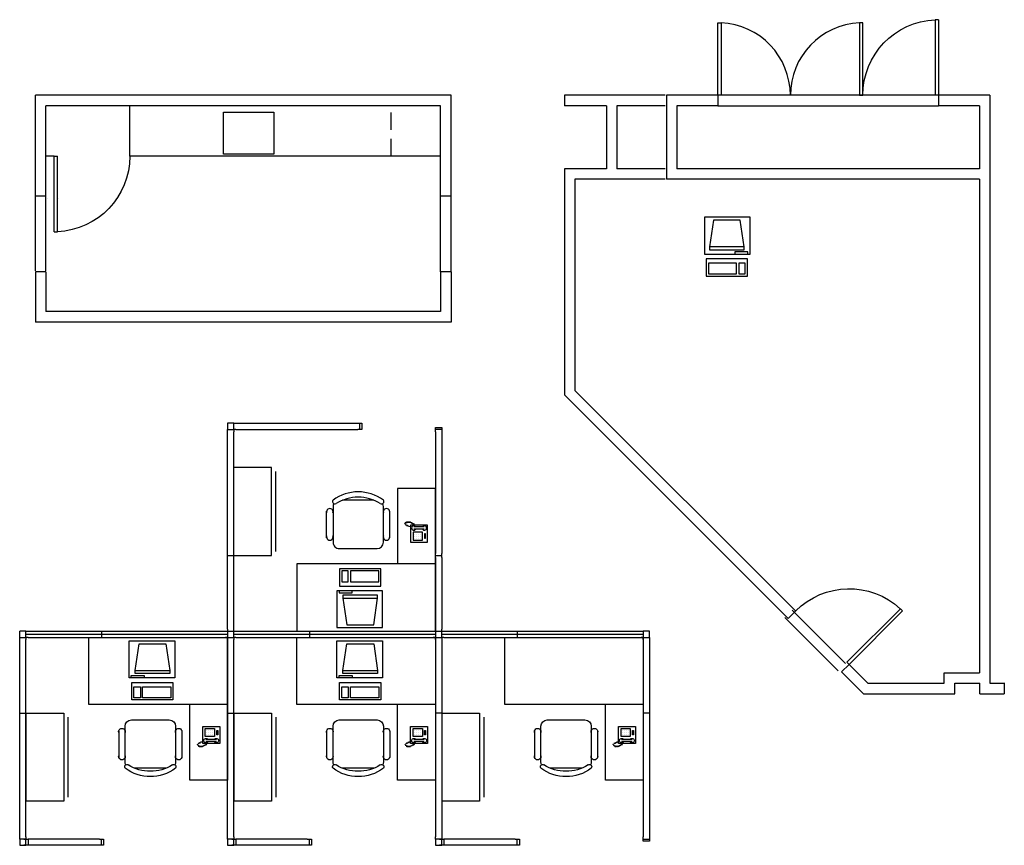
# Model space of a CAD drawing. Header units: inches. Extents: x 1601.3 to 1615.4, y 2805.2 to 2817.
import ezdxf

# ---------------------------------------------------------------- set-up
doc = ezdxf.new("R2010")
doc.units = ezdxf.units.IN
doc.header["$MEASUREMENT"] = 0
doc.linetypes.add('HIDDEN', pattern=[0.375, 0.25, -0.125])
doc.layers.get('0').update_dxf_attribs({"linetype": 'CONTINUOUS'})
for name, color, linetype in [('A-DOOR-TRIM-3D', 7, 'CONTINUOUS'), ('CHAIRS', 4, 'CONTINUOUS'), ('CPU', 6, 'CONTINUOUS'), ('E-B-FURR', 6, 'CONTINUOUS'), ('E-C-HEAD', 5, 'CONTINUOUS'), ('E-F-CASE', 4, 'CONTINUOUS'), ('E-F-DOOR', 3, 'CONTINUOUS'), ('E-F-PLMB', 2, 'CONTINUOUS'), ('FURNITURE', 3, 'CONTINUOUS'), ('PANELS_201', 6, 'CONTINUOUS'), ('PHONES', 4, 'CONTINUOUS')]:
    doc.layers.add(name, color=color, linetype=linetype)

# ---------------------------------------------------------------- blocks, each defined once
blk = doc.blocks.new('DR-36')
for p, q in [((0, 36), (0, 0)), ((0, 36), (1.5, 36)), ((1.5, 36), (1.5, 0)), ((0, 0), (1.5, 0))]:
    blk.add_line(p, q)
blk.add_arc((0, 0), 36, 0, 87.6141)
blk = doc.blocks.new('DR-69P')
for points in [[(1.5, 0), (0, 0), (0, 34.5), (1.5, 34.5)], [(67.5, 0), (69, 0), (69, 34.5), (67.5, 34.5)]]:
    blk.add_lwpolyline(points, close=True)
for centre, start, end in [((0, 0), 0, 87.5104), ((69, 0), 92.4896, 180)]:
    blk.add_arc(centre, 34.5, start, end)
blk = doc.blocks.new('DESK2')
for p, q in [((33, 0), (-33, 0)), ((-33, 0), (-33, -68)), ((33, -32), (33, 0)), ((-33, -32), (33, -32)), ((-15, -68), (-15, -32)), ((-33, -68), (-15, -68))]:
    blk.add_line(p, q)
blk = doc.blocks.new('CHAIR7')
for p, q in [((5.12, 15.04), (17.88, 15.04)), ((20, 12), (3, 12)), ((0, 9), (0, -9)), ((23, -7.44), (23, 7.44)), ((3, -12), (20, -12)), ((5.12, -15), (17.88, -15))]:
    blk.add_line(p, q)
for centre, radius, start, end in [((5.56, 13.54), 1.56, 73.7398, 286.2602), ((17.44, 13.54), 1.56, 253.7398, 106.2602), ((3, 9), 3, 90, 180), ((20, 9), 3, 62.4156, 90), ((22.34, 11.12), 1.1, 53.3099, 212.0274), ((4.82, 0), 19.64, 327.5758, 32.4242), ((7, 0), 20, 323.1301, 36.8699), ((3, -9), 3, 180, 270), ((5.56, -13.5), 1.56, 73.7398, 286.2602), ((17.44, -13.5), 1.56, 253.7398, 106.2602), ((20, -9), 3, 270, 297.5844), ((22.34, -11.12), 1.1, 147.9726, 306.6901)]:
    blk.add_arc(centre, radius, start, end)
blk = doc.blocks.new('RECTANG')
for p, q in [((1, 1), (0, 1)), ((0, 1), (0, 0)), ((1, 0), (1, 1)), ((0, 0), (1, 0))]:
    blk.add_line(p, q)
blk = doc.blocks.new('IBMAT', base_point=(61, 306))
for p, q in [((75, 307), (75, 306)), ((81, 307), (75, 307)), ((81, 306), (81, 307))]:
    blk.add_line(p, q)
at = {"xscale": 21, "yscale": 17, "zscale": 21}
blk.add_blockref('RECTANG', (61, 306), dxfattribs=at)
blk = doc.blocks.new('KEYBOARD', base_point=(60, 294))
for p, xscale, yscale, zscale in [((60, 294), 19, 8, 19), ((61, 295), 13, 5, 13), ((75, 295), 3, 5, 3)]:
    blk.add_blockref('RECTANG', p, dxfattribs=dict(xscale=xscale, yscale=yscale, zscale=zscale))
blk = doc.blocks.new('COMPUTER')
for p, q in [((-6.64, 16.23), (-8.5, 3.5)), ((6.08, 16.23), (-6.64, 16.23)), ((8, 3.5), (6.08, 16.23)), ((-8.5, 3.5), (-8.5, 2.04)), ((8, 3.5), (-8.5, 3.5)), ((-8.5, 2.04), (8, 2.04)), ((8, 2.04), (8, 3.5))]:
    blk.add_line(p, q)
at = {"xscale": 1.033846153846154, "yscale": 1.033846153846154, "zscale": 1.033846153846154}
for name, p in [('IBMAT', (-10.86, 0)), ('KEYBOARD', (-10.05, -10.5))]:
    blk.add_blockref(name, p, dxfattribs=at)
blk = doc.blocks.new('FC42X18D')
for p, q in [((-21, 0), (-21, -18)), ((-21, 0), (21, 0)), ((21, -18), (21, 0)), ((-21, -18), (21, -18)), ((-19, -20), (19, -20))]:
    blk.add_line(p, q)
blk = doc.blocks.new('FNPHONE')
for p, q in [((-7.29, 6.54), (-7.29, 1.54)), ((-6.29, 6.54), (-6.29, 1.54)), ((-3.87, 4.85), (-3.87, 4.85)), ((-2.94, 4.85), (-2.94, 4.85)), ((-2, 4.85), (-2, 4.85)), ((-9.1, 0.22), (-9.7, 0.02)), ((-8.9, 0.62), (-9.5, 0.42)), ((-8.7, 1.02), (-9.3, 0.82)), ((-8.5, 1.42), (-9.1, 1.22)), ((-8.3, 1.82), (-8.9, 1.62)), ((-7.14, 0.56), (-7.5, -0.58)), ((-3.87, 3.91), (-3.87, 3.91)), ((-3.87, 2.97), (-3.87, 2.97)), ((-3.87, 2.03), (-3.87, 2.03)), ((-2.94, 3.91), (-2.94, 3.91)), ((-2.94, 2.97), (-2.94, 2.97)), ((-2.94, 2.03), (-2.94, 2.03)), ((-2, 3.91), (-2, 3.91)), ((-2, 2.97), (-2, 2.97)), ((-2, 2.03), (-2, 2.03)), ((-9.3, -0.18), (-9.9, -0.38)), ((-9.3, -0.58), (-9.9, -0.78)), ((-9.3, -0.98), (-9.9, -1.18)), ((-9.3, -1.38), (-9.9, -1.58)), ((-9.1, -1.78), (-9.7, -1.98)), ((-8.9, -2.18), (-9.5, -2.38)), ((-8.43, -2.46), (-9.03, -2.66)), ((-7.9, -1.98), (-8.5, -2.18)), ((-7.7, -1.58), (-8.3, -1.78)), ((-7.5, -1.18), (-8.1, -1.38)), ((-7.3, -0.78), (-7.9, -0.98))]:
    blk.add_line(p, q)
for centre, start, end in [((-6.79, 6.54), 298.4915, 241.5085), ((-6.79, 1.54), 118.4915, 61.5085)]:
    blk.add_arc(centre, 1.05, start, end)
for p, xscale, yscale, zscale in [((-8.21, 0), 8.20528234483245, 8.104073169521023, 8.20528234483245), ((-4.81, 1.25), 3.75, 4.375, 3.75), ((-4.03, 6.72), 2.03125, 0.46875, 2.03125)]:
    blk.add_blockref('RECTANG', p, dxfattribs=dict(xscale=xscale, yscale=yscale, zscale=zscale))

msp = doc.modelspace()

# ---------------------------------------------------------------- linework, layer by layer
msp.add_line((1609.239, 2813.692), (1609.239, 2813.692))
at = {"layer": 'A-DOOR-TRIM-3D'}
for p, q in [((1601.708, 2814.45), (1601.708, 2814.45, 2.925)), ((1601.858, 2814.45), (1601.858, 2814.45, 2.925))]:
    msp.add_line(p, q, dxfattribs=at)
at = {"layer": 'E-B-FURR'}
for p, q in [((1607.468, 2815.92), (1601.528, 2815.92)), ((1601.528, 2814.48), (1601.528, 2815.92)), ((1607.468, 2814.48), (1607.468, 2815.92)), ((1610.528, 2815.92), (1609.088, 2815.92)), ((1609.088, 2815.92), (1609.088, 2815.77)), ((1610.546, 2815.92), (1610.546, 2814.72)), ((1611.281, 2815.92), (1610.546, 2815.92)), ((1611.281, 2815.92), (1611.281, 2815.77)), ((1615.166, 2815.92), (1614.431, 2815.92)), ((1614.431, 2815.92), (1614.431, 2815.77)), ((1615.166, 2815.92), (1615.166, 2807.52)), ((1607.318, 2815.77), (1601.678, 2815.77)), ((1601.678, 2814.48), (1601.678, 2815.77)), ((1607.318, 2814.48), (1607.318, 2815.77)), ((1609.688, 2815.77), (1609.088, 2815.77)), ((1609.688, 2815.77), (1609.688, 2814.87)), ((1609.838, 2815.77), (1609.838, 2814.87)), ((1610.528, 2815.77), (1609.838, 2815.77)), ((1610.696, 2815.77), (1610.696, 2814.87)), ((1611.281, 2815.77), (1610.696, 2815.77)), ((1615.016, 2815.77), (1614.431, 2815.77)), ((1615.016, 2815.77), (1615.016, 2814.87)), ((1609.688, 2814.87), (1609.088, 2814.87)), ((1609.088, 2814.87), (1609.088, 2811.642)), ((1610.528, 2814.87), (1609.838, 2814.87)), ((1615.016, 2814.87), (1610.696, 2814.87)), ((1610.528, 2814.72), (1609.238, 2814.72)), ((1609.238, 2814.72), (1609.238, 2811.704)), ((1615.016, 2814.72), (1610.546, 2814.72)), ((1615.016, 2814.72), (1615.016, 2807.67)), ((1601.678, 2814.48), (1601.528, 2814.48)), ((1607.468, 2814.48), (1607.318, 2814.48)), ((1601.528, 2813.4), (1601.528, 2812.68)), ((1601.678, 2813.4), (1601.528, 2813.4)), ((1601.678, 2813.4), (1601.678, 2812.83)), ((1607.318, 2813.4), (1607.318, 2812.83)), ((1607.468, 2813.4), (1607.318, 2813.4)), ((1607.468, 2813.4), (1607.468, 2812.68)), ((1607.318, 2812.83), (1601.678, 2812.83)), ((1607.468, 2812.68), (1601.528, 2812.68)), ((1609.088, 2811.642), (1612.284, 2808.446)), ((1609.238, 2811.704), (1612.391, 2808.552)), ((1612.394, 2808.555), (1612.284, 2808.446)), ((1613.156, 2807.789), (1613.048, 2807.682)), ((1613.048, 2807.682), (1613.36, 2807.37)), ((1613.154, 2807.788), (1613.422, 2807.52)), ((1614.514, 2807.67), (1615.016, 2807.67)), ((1614.514, 2807.52), (1614.514, 2807.67)), ((1613.423, 2807.52), (1614.514, 2807.52)), ((1614.664, 2807.366), (1614.664, 2807.52)), ((1614.664, 2807.52), (1615.024, 2807.52)), ((1615.024, 2807.366), (1615.024, 2807.52)), ((1615.166, 2807.52), (1615.373, 2807.52)), ((1615.373, 2807.526), (1615.373, 2807.37)), ((1613.361, 2807.37), (1614.664, 2807.37)), ((1615.024, 2807.37), (1615.373, 2807.37))]:
    msp.add_line(p, q, dxfattribs=at)
at = {"layer": 'E-C-HEAD'}
for p, q in [((1614.431, 2815.92), (1611.281, 2815.92)), ((1611.281, 2815.77), (1614.431, 2815.77)), ((1601.528, 2813.411), (1601.528, 2814.491)), ((1601.678, 2813.411), (1601.678, 2814.491)), ((1607.318, 2813.4), (1607.318, 2814.48)), ((1607.468, 2813.4), (1607.468, 2814.48)), ((1613.104, 2807.801), (1612.341, 2808.565)), ((1612.998, 2807.695), (1612.235, 2808.459))]:
    msp.add_line(p, q, dxfattribs=at)
at = {"layer": 'E-F-CASE'}
for p, q in [((1602.878, 2815.05), (1602.878, 2815.77)), ((1601.798, 2815.05), (1601.678, 2815.05)), ((1607.318, 2815.05), (1602.878, 2815.05))]:
    msp.add_line(p, q, dxfattribs=at)
at = {"layer": 'E-F-CASE', "linetype": 'HIDDEN'}
msp.add_line((1606.612, 2815.05), (1606.612, 2815.77), dxfattribs=at)
at = {"layer": 'E-F-PLMB'}
for p, q in [((1604.216, 2815.077), (1604.216, 2815.677)), ((1604.216, 2815.677), (1604.936, 2815.677)), ((1604.936, 2815.677), (1604.936, 2815.077)), ((1604.936, 2815.077), (1604.216, 2815.077))]:
    msp.add_line(p, q, dxfattribs=at)
at = {"layer": 'PANELS_201', "linetype": 'Continuous'}
for p, q in [((1601.394, 2805.204), (1601.394, 2805.294)), ((1604.364, 2805.204), (1604.364, 2805.294)), ((1607.334, 2805.204), (1607.334, 2805.294))]:
    msp.add_line(p, q, dxfattribs=at)
for points in [[(1604.364, 2811.234), (1604.274, 2811.234), (1604.274, 2811.144)], [(1604.394, 2811.144), (1604.364, 2811.144), (1604.364, 2811.234), (1604.394, 2811.234)], [(1604.394, 2811.234), (1606.134, 2811.234)], [(1606.134, 2811.234), (1606.164, 2811.234), (1606.194, 2811.234), (1606.194, 2811.144), (1606.134, 2811.144)], [(1606.164, 2811.144), (1606.164, 2811.234)], [(1604.274, 2811.114), (1604.274, 2811.144), (1604.364, 2811.144), (1604.364, 2811.114)], [(1604.274, 2809.374), (1604.274, 2811.114)], [(1604.364, 2809.374), (1604.364, 2811.114)], [(1604.394, 2811.144), (1606.134, 2811.144)], [(1607.244, 2811.114), (1607.244, 2811.144), (1607.244, 2811.174), (1607.334, 2811.174), (1607.334, 2811.114)], [(1607.334, 2811.144), (1607.244, 2811.144)], [(1607.244, 2811.114), (1607.244, 2809.374)], [(1607.334, 2811.114), (1607.334, 2809.374)], [(1604.274, 2809.314), (1604.274, 2809.374)], [(1604.364, 2809.314), (1604.364, 2809.374)], [(1607.244, 2809.314), (1607.244, 2809.374)], [(1607.334, 2809.314), (1607.334, 2809.374)], [(1604.274, 2809.344), (1604.364, 2809.344)], [(1604.274, 2808.294), (1604.274, 2809.314)], [(1604.364, 2808.294), (1604.364, 2809.314)], [(1607.244, 2809.344), (1607.334, 2809.344)], [(1607.244, 2809.314), (1607.244, 2808.294)], [(1607.334, 2809.314), (1607.334, 2808.294)], [(1601.304, 2808.174), (1601.304, 2808.264)], [(1601.394, 2808.264), (1601.304, 2808.264)], [(1601.424, 2808.174), (1601.394, 2808.174), (1601.394, 2808.264), (1601.424, 2808.264)], [(1601.424, 2808.264), (1602.444, 2808.264)], [(1602.444, 2808.264), (1602.504, 2808.264)], [(1602.474, 2808.264), (1602.474, 2808.174)], [(1602.504, 2808.264), (1604.244, 2808.264)], [(1604.244, 2808.264), (1604.274, 2808.264), (1604.274, 2808.174), (1604.244, 2808.174)], [(1604.274, 2808.294), (1604.274, 2808.264), (1604.364, 2808.264), (1604.364, 2808.294)], [(1604.394, 2808.174), (1604.364, 2808.174), (1604.364, 2808.264), (1604.394, 2808.264)], [(1604.394, 2808.264), (1605.414, 2808.264)], [(1605.414, 2808.264), (1605.474, 2808.264)], [(1605.444, 2808.264), (1605.444, 2808.174)], [(1605.474, 2808.264), (1607.214, 2808.264)], [(1607.214, 2808.264), (1607.244, 2808.264), (1607.244, 2808.174), (1607.214, 2808.174)], [(1607.244, 2808.294), (1607.244, 2808.264), (1607.334, 2808.264), (1607.334, 2808.294)], [(1607.364, 2808.174), (1607.334, 2808.174), (1607.334, 2808.264), (1607.364, 2808.264)], [(1607.364, 2808.264), (1608.384, 2808.264)], [(1608.384, 2808.264), (1608.444, 2808.264)], [(1608.414, 2808.264), (1608.414, 2808.174)], [(1608.444, 2808.264), (1610.184, 2808.264)], [(1610.184, 2808.264), (1610.214, 2808.264), (1610.214, 2808.174), (1610.184, 2808.174)], [(1610.304, 2808.174), (1610.304, 2808.264), (1610.214, 2808.264)], [(1601.304, 2808.144), (1601.304, 2808.174), (1601.394, 2808.174), (1601.394, 2808.144)], [(1601.304, 2807.124), (1601.304, 2808.144)], [(1601.394, 2808.219), (1602.474, 2808.219)], [(1601.394, 2807.124), (1601.394, 2808.144)], [(1601.424, 2808.174), (1602.444, 2808.174)], [(1602.444, 2808.174), (1602.504, 2808.174)], [(1602.474, 2808.219), (1604.274, 2808.219)], [(1602.504, 2808.174), (1604.244, 2808.174)], [(1604.274, 2808.144), (1604.274, 2808.174), (1604.364, 2808.174), (1604.364, 2808.144)], [(1604.274, 2807.124), (1604.274, 2808.144)], [(1604.364, 2808.219), (1605.444, 2808.219)], [(1604.364, 2807.124), (1604.364, 2808.144)], [(1604.394, 2808.174), (1605.414, 2808.174)], [(1605.414, 2808.174), (1605.474, 2808.174)], [(1605.444, 2808.219), (1607.244, 2808.219)], [(1605.474, 2808.174), (1607.214, 2808.174)], [(1607.244, 2808.144), (1607.244, 2808.174), (1607.334, 2808.174), (1607.334, 2808.144)], [(1607.244, 2808.144), (1607.244, 2807.124)], [(1607.334, 2808.219), (1608.414, 2808.219)], [(1607.334, 2808.144), (1607.334, 2807.124)], [(1607.364, 2808.174), (1608.384, 2808.174)], [(1608.384, 2808.174), (1608.444, 2808.174)], [(1608.414, 2808.219), (1610.214, 2808.219)], [(1608.444, 2808.174), (1610.184, 2808.174)], [(1610.214, 2808.144), (1610.214, 2808.174), (1610.304, 2808.174), (1610.304, 2808.144)], [(1610.214, 2808.144), (1610.214, 2807.124)], [(1610.304, 2808.144), (1610.304, 2807.124)], [(1601.304, 2807.064), (1601.304, 2807.124)], [(1601.394, 2807.064), (1601.394, 2807.124)], [(1604.274, 2807.064), (1604.274, 2807.124)], [(1604.364, 2807.064), (1604.364, 2807.124)], [(1607.244, 2807.124), (1607.244, 2807.064)], [(1607.334, 2807.124), (1607.334, 2807.064)], [(1610.214, 2807.124), (1610.214, 2807.064)], [(1610.304, 2807.124), (1610.304, 2807.064)], [(1601.304, 2807.094), (1601.394, 2807.094)], [(1601.304, 2805.324), (1601.304, 2807.064)], [(1601.394, 2805.324), (1601.394, 2807.064)], [(1604.274, 2807.094), (1604.364, 2807.094)], [(1604.274, 2805.324), (1604.274, 2807.064)], [(1604.364, 2805.324), (1604.364, 2807.064)], [(1607.334, 2807.094), (1607.244, 2807.094)], [(1607.244, 2807.064), (1607.244, 2805.324)], [(1607.334, 2807.064), (1607.334, 2805.324)], [(1610.304, 2807.094), (1610.214, 2807.094)], [(1610.214, 2807.064), (1610.214, 2805.324)], [(1610.304, 2807.064), (1610.304, 2805.324)], [(1601.394, 2805.324), (1601.394, 2805.294), (1601.304, 2805.294), (1601.304, 2805.324)], [(1601.304, 2805.294), (1601.304, 2805.204), (1601.394, 2805.204)], [(1601.364, 2805.294), (1601.394, 2805.294), (1601.424, 2805.294), (1601.424, 2805.204), (1601.364, 2805.204)], [(1601.424, 2805.204), (1601.394, 2805.204), (1601.394, 2805.294), (1601.424, 2805.294)], [(1602.444, 2805.294), (1601.424, 2805.294)], [(1602.444, 2805.294), (1602.474, 2805.294), (1602.504, 2805.294), (1602.504, 2805.204), (1602.444, 2805.204)], [(1602.474, 2805.204), (1602.474, 2805.294)], [(1604.364, 2805.324), (1604.364, 2805.294), (1604.274, 2805.294), (1604.274, 2805.324)], [(1604.274, 2805.294), (1604.274, 2805.204), (1604.364, 2805.204)], [(1604.334, 2805.294), (1604.364, 2805.294), (1604.394, 2805.294), (1604.394, 2805.204), (1604.334, 2805.204)], [(1604.394, 2805.204), (1604.364, 2805.204), (1604.364, 2805.294), (1604.394, 2805.294)], [(1605.414, 2805.294), (1604.394, 2805.294)], [(1605.414, 2805.294), (1605.444, 2805.294), (1605.474, 2805.294), (1605.474, 2805.204), (1605.414, 2805.204)], [(1605.444, 2805.204), (1605.444, 2805.294)], [(1607.334, 2805.324), (1607.334, 2805.294), (1607.244, 2805.294), (1607.244, 2805.324)], [(1607.244, 2805.294), (1607.244, 2805.204), (1607.334, 2805.204)], [(1607.304, 2805.294), (1607.334, 2805.294), (1607.364, 2805.294), (1607.364, 2805.204), (1607.304, 2805.204)], [(1607.364, 2805.204), (1607.334, 2805.204), (1607.334, 2805.294), (1607.364, 2805.294)], [(1608.384, 2805.294), (1607.364, 2805.294)], [(1608.384, 2805.294), (1608.414, 2805.294), (1608.444, 2805.294), (1608.444, 2805.204), (1608.384, 2805.204)], [(1608.414, 2805.204), (1608.414, 2805.294)], [(1610.304, 2805.324), (1610.304, 2805.294), (1610.304, 2805.264), (1610.214, 2805.264), (1610.214, 2805.324)], [(1610.214, 2805.294), (1610.304, 2805.294)], [(1602.444, 2805.204), (1601.424, 2805.204)], [(1605.414, 2805.204), (1604.394, 2805.204)], [(1608.384, 2805.204), (1607.364, 2805.204)]]:
    msp.add_lwpolyline(points, dxfattribs=at)

# ---------------------------------------------------------------- block references
at = {"layer": 'CHAIRS', "lineweight": -3, "yscale": 0.03, "zscale": 0.03}
for p, xscale, rotation in [((1606.141, 2809.444), 0.03, 89.99999999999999), ((1603.171, 2806.995), -0.03, 90), ((1606.141, 2806.995), -0.03, 90), ((1609.111, 2806.995), -0.03, 90)]:
    msp.add_blockref('CHAIR7', p, dxfattribs=dict(at, xscale=xscale, rotation=rotation))
at = {"layer": 'CPU', "lineweight": -3, "yscale": 0.03, "zscale": 0.03}
for p, xscale in [((1611.415, 2813.651), 0.03), ((1603.193, 2807.597), -0.03), ((1606.163, 2807.597), -0.03)]:
    msp.add_blockref('COMPUTER', p, dxfattribs=dict(at, xscale=xscale))
at = {"layer": 'CPU', "lineweight": -3, "xscale": 0.03, "yscale": 0.03, "zscale": 0.03, "rotation": 180}
msp.add_blockref('COMPUTER', (1606.163, 2808.841), dxfattribs=at)
at = {"layer": 'E-F-CASE', "extrusion": (0, 0, -1), "xscale": 0.03, "yscale": 0.03, "zscale": -0.03, "rotation": 180}
msp.add_blockref('DR-36', (-1601.798, 2815.05), dxfattribs=at)
msp.add_blockref('DR-36', (-1601.798, 2815.05), dxfattribs=at)
at = {"layer": 'E-F-DOOR', "yscale": 0.03, "zscale": 0.03}
for name, p, xscale in [('DR-69P', (1611.281, 2815.92), 0.03), ('DR-36', (1614.431, 2815.92), -0.03)]:
    msp.add_blockref(name, p, dxfattribs=dict(at, xscale=xscale))
at = {"layer": 'E-F-DOOR', "xscale": -0.03, "yscale": 0.03, "zscale": 0.03, "rotation": 315.018962}
msp.add_blockref('DR-36', (1613.156, 2807.789), dxfattribs=at)
at = {"layer": 'FURNITURE', "lineweight": -3, "yscale": 0.03, "zscale": 0.03}
for name, p, xscale, rotation in [('FC42X18D', (1604.364, 2809.974), 0.03, 89.99999999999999), ('DESK2', (1606.254, 2808.264), 0.03, 180), ('FC42X18D', (1601.394, 2806.464), -0.03, 90), ('FC42X18D', (1604.364, 2806.464), -0.03, 90), ('FC42X18D', (1607.334, 2806.464), -0.03, 90)]:
    msp.add_blockref(name, p, dxfattribs=dict(at, xscale=xscale, rotation=rotation))
at = {"layer": 'FURNITURE', "lineweight": -3, "xscale": -0.03, "yscale": 0.03, "zscale": 0.03}
for p in [(1603.284, 2808.174), (1606.254, 2808.174), (1609.224, 2808.174)]:
    msp.add_blockref('DESK2', p, dxfattribs=at)
at = {"layer": 'PHONES', "lineweight": -3, "yscale": 0.03, "zscale": 0.03, "rotation": 270}
for p, xscale in [((1606.889, 2809.534), 0.03), ((1603.919, 2806.904), -0.03), ((1606.889, 2806.904), -0.03), ((1609.859, 2806.904), -0.03)]:
    msp.add_blockref('FNPHONE', p, dxfattribs=dict(at, xscale=xscale))

doc.saveas('drawing.dxf')
